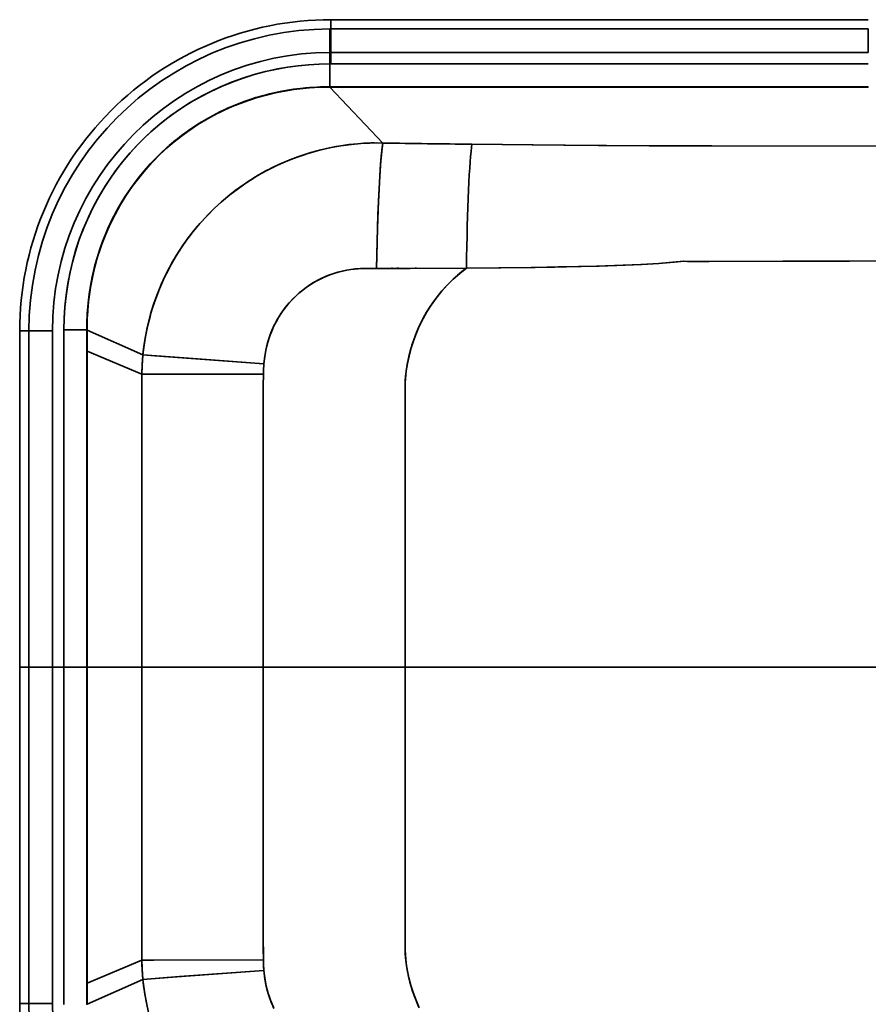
# Model space of a CAD drawing. Extents: x 242 to 1927, y 99 to 1406.
# Tile 2 of 11: x 242 to 495, y 320 to 613. Entities that reach past the tile are written whole.
import ezdxf

# ---------------------------------------------------------------- set-up
doc = ezdxf.new("R2010")
doc.units = 0

msp = doc.modelspace()

# ---------------------------------------------------------------- linework, layer by layer
at = {"color": 7, "lineweight": 35, "ltscale": 0.069099}
for p, q in [((334.35, 613.35), (334.35, 610.59)), ((334.35, 613.35), (334.35, 610.59)), ((241.65, 520.65), (244.42, 520.65)), ((241.65, 520.65), (244.42, 520.65)), ((241.65, 420.5), (244.42, 420.5)), ((244.42, 420.5), (241.65, 420.5)), ((241.65, 420.5), (244.42, 420.5)), ((241.65, 420.5), (244.42, 420.5)), ((241.65, 420.5), (244.42, 420.5)), ((241.65, 420.5), (244.42, 420.5)), ((241.65, 320.35), (244.42, 320.35)), ((241.65, 320.35), (244.42, 320.35))]:
    msp.add_line(p, q, dxfattribs=at)
at = {"color": 7, "lineweight": 35}
for p, q in [((334.35, 613.35), (494.5, 613.35)), ((494.5, 613.35), (334.35, 613.35)), ((334.35, 610.59), (494.5, 610.59)), ((334.35, 610.59), (494.5, 610.59)), ((494.5, 603.59), (334.35, 603.6)), ((334.35, 603.6), (494.5, 603.6)), ((334.35, 600.17), (494.5, 600.17)), ((334.35, 600.17), (494.5, 600.17)), ((334.1, 593.35), (494.5, 593.35)), ((334.1, 593.35), (494.5, 593.35)), ((349.87, 576.6), (334.1, 593.29)), ((494.5, 593.29), (334.1, 593.29)), ((334.1, 593.29), (349.87, 576.6)), ((334.1, 593.29), (494.5, 593.29)), ((241.65, 520.65), (241.65, 420.5)), ((241.65, 420.5), (241.65, 520.65)), ((244.42, 420.5), (244.42, 520.65)), ((244.42, 520.65), (244.42, 420.5)), ((251.41, 420.5), (251.41, 520.65)), ((251.41, 520.65), (251.41, 420.5)), ((254.83, 420.5), (254.83, 520.94)), ((254.83, 420.5), (254.83, 520.94)), ((261.66, 420.5), (261.66, 514.65)), ((261.66, 420.5), (261.66, 514.65)), ((261.72, 420.5), (261.72, 514.65)), ((261.72, 420.5), (261.72, 514.65)), ((241.65, 320.35), (241.65, 420.5)), ((241.65, 320.35), (241.65, 420.5)), ((244.42, 420.5), (244.42, 320.35)), ((244.42, 420.5), (244.42, 320.35)), ((251.41, 420.5), (251.41, 320.35)), ((251.41, 320.35), (251.41, 420.5)), ((254.83, 420.5), (254.83, 320.06)), ((254.83, 320.06), (254.83, 420.5)), ((261.66, 420.5), (261.66, 326.35)), ((261.66, 420.5), (261.66, 326.35)), ((261.72, 420.5), (261.72, 326.35)), ((261.72, 420.5), (261.72, 326.35)), ((314.2, 420.52), (356.51, 420.52)), ((314.2, 420.48), (356.51, 420.48)), ((555.05, 420.5), (356.51, 420.51)), ((555.05, 420.5), (356.51, 420.5)), ((356.51, 420.5), (555.05, 420.5)), ((555.05, 420.5), (356.51, 420.48))]:
    msp.add_line(p, q, dxfattribs=at)
at = {"color": 7, "lineweight": 35, "ltscale": 0.007796}
msp.add_line((334.04, 610.59), (334.35, 610.59), dxfattribs=at)
msp.add_line((334.04, 610.59), (334.35, 610.59), dxfattribs=at)
at = {"color": 7, "lineweight": 35, "ltscale": 0.174833}
msp.add_line((334.04, 610.59), (334.06, 603.59), dxfattribs=at)
msp.add_line((334.04, 610.59), (334.06, 603.59), dxfattribs=at)
at = {"color": 7, "lineweight": 35, "ltscale": 0.174834}
for p, q in [((334.35, 610.59), (334.35, 603.6)), ((334.35, 610.59), (334.35, 603.6)), ((494.5, 610.59), (494.5, 603.6)), ((244.42, 520.65), (251.41, 520.65)), ((244.42, 420.5), (251.41, 420.5)), ((251.41, 420.5), (244.42, 420.5)), ((244.42, 420.5), (251.41, 420.5)), ((244.42, 420.5), (251.41, 420.5)), ((251.41, 420.5), (244.42, 420.5)), ((244.42, 420.5), (251.41, 420.5)), ((244.42, 320.35), (251.41, 320.35))]:
    msp.add_line(p, q, dxfattribs=at)
at = {"color": 7, "lineweight": 35, "ltscale": 0.17484}
msp.add_line((494.5, 610.59), (494.5, 603.59), dxfattribs=at)
at = {"color": 7, "lineweight": 35, "ltscale": 0.007191}
for p, q in [((334.35, 603.6), (334.06, 603.6)), ((334.06, 600.17), (334.35, 600.17)), ((334.06, 600.17), (334.35, 600.17))]:
    msp.add_line(p, q, dxfattribs=at)
at = {"color": 7, "lineweight": 35, "ltscale": 0.00719}
msp.add_line((334.06, 603.59), (334.35, 603.6), dxfattribs=at)
at = {"color": 7, "lineweight": 35, "ltscale": 0.085596}
for p, q in [((334.06, 600.17), (334.06, 603.59)), ((334.06, 603.59), (334.06, 600.17))]:
    msp.add_line(p, q, dxfattribs=at)
at = {"color": 7, "lineweight": 35, "ltscale": 0.085612}
for p, q in [((334.35, 600.17), (334.35, 603.6)), ((334.35, 603.6), (334.35, 600.17)), ((251.41, 420.5), (254.83, 420.5)), ((254.83, 420.5), (251.41, 420.5)), ((251.41, 420.5), (254.83, 420.5)), ((251.41, 420.5), (254.83, 420.5)), ((251.41, 420.5), (254.83, 420.5)), ((254.83, 420.5), (251.41, 420.5))]:
    msp.add_line(p, q, dxfattribs=at)
at = {"color": 7, "lineweight": 35, "ltscale": 0.170599}
msp.add_line((334.06, 600.17), (334.06, 593.35), dxfattribs=at)
at = {"color": 7, "lineweight": 35, "ltscale": 0.170602}
msp.add_line((334.06, 593.35), (334.06, 600.17), dxfattribs=at)
at = {"color": 7, "lineweight": 35, "ltscale": 0.001505}
msp.add_line((334.05, 593.29), (334.06, 593.35), dxfattribs=at)
at = {"color": 7, "lineweight": 35, "ltscale": 0.001497}
msp.add_line((334.06, 593.35), (334.05, 593.29), dxfattribs=at)
at = {"color": 7, "lineweight": 35, "ltscale": 0.001128}
for p, q in [((334.1, 593.29), (334.05, 593.29)), ((334.05, 593.29), (334.1, 593.29))]:
    msp.add_line(p, q, dxfattribs=at)
at = {"color": 7, "lineweight": 35, "ltscale": 0.000972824}
for p, q in [((334.06, 593.35), (334.1, 593.35)), ((334.1, 593.35), (334.06, 593.35))]:
    msp.add_line(p, q, dxfattribs=at)
at = {"color": 7, "lineweight": 35, "ltscale": 0.001473}
for p, q in [((334.1, 593.29), (334.1, 593.35)), ((334.1, 593.35), (334.1, 593.29))]:
    msp.add_line(p, q, dxfattribs=at)
at = {"color": 7, "lineweight": 35, "ltscale": 0.001483}
msp.add_line((494.5, 593.29), (494.5, 593.35), dxfattribs=at)
at = {"color": 7, "lineweight": 35, "ltscale": 0.006037}
msp.add_line((352.48, 539.32), (352.72, 539.37), dxfattribs=at)
at = {"color": 7, "lineweight": 35, "ltscale": 0.005872}
msp.add_line((352.72, 539.37), (352.49, 539.32), dxfattribs=at)
at = {"color": 7, "lineweight": 35, "ltscale": 0.013569}
msp.add_line((353.99, 539.33), (354.53, 539.41), dxfattribs=at)
at = {"color": 7, "lineweight": 35, "ltscale": 0.013509}
msp.add_line((354.53, 539.41), (354, 539.33), dxfattribs=at)
at = {"color": 7, "lineweight": 35, "ltscale": 0.008281}
msp.add_line((359.83, 539.39), (359.5, 539.38), dxfattribs=at)
at = {"color": 7, "lineweight": 35, "ltscale": 0.007964}
msp.add_line((359.52, 539.38), (359.84, 539.39), dxfattribs=at)
at = {"color": 7, "lineweight": 35, "ltscale": 0.174829}
for p, q in [((244.42, 520.65), (251.41, 520.65)), ((251.41, 320.35), (244.42, 320.35))]:
    msp.add_line(p, q, dxfattribs=at)
at = {"color": 7, "lineweight": 35, "ltscale": 0.17058}
msp.add_line((254.83, 520.94), (261.66, 520.94), dxfattribs=at)
at = {"color": 7, "lineweight": 35, "ltscale": 0.17057}
msp.add_line((261.66, 520.94), (254.83, 520.94), dxfattribs=at)
at = {"color": 7, "lineweight": 35, "ltscale": 0.001772}
for p, q in [((261.66, 520.94), (261.72, 520.97)), ((261.72, 520.97), (261.66, 520.94))]:
    msp.add_line(p, q, dxfattribs=at)
at = {"color": 7, "lineweight": 35, "ltscale": 0.00085768}
for p, q in [((261.66, 520.91), (261.66, 520.94)), ((261.66, 520.91), (261.66, 520.94)), ((261.66, 320.06), (261.66, 320.09)), ((261.66, 320.09), (261.66, 320.06))]:
    msp.add_line(p, q, dxfattribs=at)
at = {"color": 7, "lineweight": 35, "ltscale": 0.001617}
for p, q in [((261.72, 520.92), (261.66, 520.91)), ((261.66, 520.91), (261.72, 520.92)), ((261.66, 320.09), (261.72, 320.08)), ((261.72, 320.08), (261.66, 320.09))]:
    msp.add_line(p, q, dxfattribs=at)
at = {"color": 7, "lineweight": 35, "ltscale": 0.156461}
for p, q in [((261.66, 514.65), (261.66, 520.91)), ((261.66, 514.65), (261.66, 520.91)), ((261.66, 320.09), (261.66, 326.35)), ((261.66, 326.35), (261.66, 320.09))]:
    msp.add_line(p, q, dxfattribs=at)
at = {"color": 7, "lineweight": 35, "ltscale": 0.001255}
for p, q in [((261.72, 520.97), (261.72, 520.92)), ((261.72, 520.92), (261.72, 520.97))]:
    msp.add_line(p, q, dxfattribs=at)
at = {"color": 7, "lineweight": 35, "ltscale": 0.455312}
for p, q in [((278.35, 513.5), (261.72, 520.92)), ((278.35, 327.5), (261.72, 320.08))]:
    msp.add_line(p, q, dxfattribs=at)
at = {"color": 7, "lineweight": 35, "ltscale": 0.156888}
for p, q in [((261.72, 520.92), (261.72, 514.65)), ((261.72, 514.65), (261.72, 520.92)), ((261.72, 326.35), (261.72, 320.08)), ((261.72, 326.35), (261.72, 320.08))]:
    msp.add_line(p, q, dxfattribs=at)
at = {"color": 7, "lineweight": 35, "ltscale": 0.455301}
for p, q in [((261.72, 520.92), (278.35, 513.5)), ((261.72, 320.08), (278.35, 327.5))]:
    msp.add_line(p, q, dxfattribs=at)
at = {"color": 7, "lineweight": 35, "ltscale": 0.001468}
for p, q in [((261.72, 514.65), (261.66, 514.65)), ((261.72, 326.35), (261.66, 326.35))]:
    msp.add_line(p, q, dxfattribs=at)
at = {"color": 7, "lineweight": 35, "ltscale": 0.001466}
for p, q in [((261.72, 514.65), (261.66, 514.65)), ((261.72, 326.35), (261.66, 326.35))]:
    msp.add_line(p, q, dxfattribs=at)
at = {"color": 7, "lineweight": 35, "ltscale": 0.443412}
for p, q in [((278.05, 507.74), (261.72, 514.65)), ((278.05, 333.26), (261.72, 326.35))]:
    msp.add_line(p, q, dxfattribs=at)
at = {"color": 7, "lineweight": 35, "ltscale": 0.443413}
for p, q in [((261.72, 514.65), (278.05, 507.74)), ((261.72, 326.35), (278.05, 333.26))]:
    msp.add_line(p, q, dxfattribs=at)
at = {"color": 7, "lineweight": 35, "ltscale": 5.34058e-05}
for p, q in [((241.65, 420.5), (241.65, 420.5)), ((241.65, 420.5), (241.65, 420.5)), ((241.65, 420.5), (241.65, 420.5)), ((241.65, 420.5), (241.65, 420.5)), ((244.42, 420.5), (244.42, 420.5)), ((244.42, 420.5), (244.42, 420.5)), ((244.42, 420.5), (244.42, 420.5)), ((244.42, 420.5), (244.42, 420.5)), ((251.41, 420.5), (251.41, 420.5)), ((251.41, 420.5), (251.41, 420.5)), ((251.41, 420.5), (251.41, 420.5)), ((251.41, 420.5), (251.41, 420.5)), ((254.83, 420.5), (254.83, 420.5)), ((254.83, 420.5), (254.83, 420.5)), ((254.83, 420.5), (254.83, 420.5)), ((254.83, 420.5), (254.83, 420.5)), ((278.51, 420.5), (278.51, 420.5)), ((281.44, 420.5), (281.44, 420.5)), ((281.44, 420.5), (281.44, 420.5)), ((281.45, 420.5), (281.45, 420.5)), ((281.45, 420.5), (281.45, 420.5)), ((285.31, 420.5), (285.31, 420.5)), ((285.31, 420.5), (285.31, 420.5)), ((285.31, 420.5), (285.31, 420.5)), ((285.31, 420.5), (285.31, 420.5)), ((288.75, 420.5), (288.75, 420.5)), ((288.75, 420.5), (288.75, 420.5)), ((288.75, 420.5), (288.75, 420.5)), ((288.75, 420.5), (288.75, 420.5)), ((288.79, 420.5), (288.79, 420.5)), ((288.79, 420.5), (288.79, 420.5)), ((288.79, 420.5), (288.79, 420.5)), ((288.79, 420.5), (288.79, 420.5)), ((292.24, 420.5), (292.24, 420.5)), ((292.24, 420.5), (292.24, 420.5)), ((292.24, 420.5), (292.24, 420.5)), ((292.24, 420.5), (292.24, 420.5)), ((304.53, 420.5), (304.53, 420.5)), ((304.53, 420.5), (304.53, 420.5)), ((304.53, 420.5), (304.53, 420.5)), ((304.53, 420.5), (304.53, 420.5)), ((307.9, 420.5), (307.9, 420.5)), ((307.9, 420.5), (307.9, 420.5)), ((307.9, 420.5), (307.9, 420.5)), ((307.9, 420.5), (307.9, 420.5)), ((308.15, 420.5), (308.15, 420.5)), ((308.15, 420.5), (308.15, 420.5)), ((308.15, 420.5), (308.15, 420.5)), ((308.15, 420.5), (308.15, 420.5)), ((311.52, 420.5), (311.52, 420.5)), ((311.52, 420.5), (311.52, 420.5)), ((311.52, 420.5), (311.52, 420.5)), ((311.52, 420.5), (311.52, 420.5)), ((314.83, 420.5), (314.83, 420.5)), ((314.83, 420.5), (314.83, 420.5)), ((314.83, 420.5), (314.83, 420.5)), ((314.83, 420.5), (314.83, 420.5)), ((315.08, 420.5), (315.08, 420.5)), ((315.08, 420.5), (315.08, 420.5)), ((315.08, 420.5), (315.08, 420.5)), ((315.08, 420.5), (315.08, 420.5)), ((315.58, 420.5), (315.58, 420.5)), ((315.58, 420.5), (315.58, 420.5)), ((315.58, 420.5), (315.58, 420.5)), ((315.58, 420.5), (315.58, 420.5)), ((316.05, 420.5), (316.05, 420.5)), ((316.05, 420.5), (316.05, 420.5)), ((316.05, 420.5), (316.05, 420.5)), ((316.05, 420.5), (316.05, 420.5)), ((316.84, 420.5), (316.84, 420.5)), ((316.84, 420.5), (316.84, 420.5)), ((316.84, 420.5), (316.84, 420.5)), ((316.84, 420.5), (316.84, 420.5)), ((317.24, 420.5), (317.24, 420.5)), ((317.24, 420.5), (317.24, 420.5)), ((317.24, 420.5), (317.24, 420.5)), ((317.24, 420.5), (317.24, 420.5)), ((317.32, 420.5), (317.32, 420.5)), ((317.32, 420.5), (317.32, 420.5)), ((317.32, 420.5), (317.32, 420.5)), ((317.32, 420.5), (317.32, 420.5))]:
    msp.add_line(p, q, dxfattribs=at)
at = {"color": 7, "lineweight": 35, "ltscale": 0.00066452}
msp.add_line((251.44, 420.5), (251.41, 420.5), dxfattribs=at)
at = {"color": 7, "lineweight": 35, "ltscale": 0.00046463}
msp.add_line((254.82, 420.5), (254.83, 420.5), dxfattribs=at)
at = {"color": 7, "lineweight": 35, "ltscale": 0.170626}
for p, q in [((261.66, 420.5), (254.83, 420.5)), ((261.66, 420.5), (254.83, 420.5)), ((261.66, 420.5), (254.83, 420.5)), ((254.83, 420.5), (261.66, 420.5))]:
    msp.add_line(p, q, dxfattribs=at)
at = {"color": 7, "lineweight": 35, "ltscale": 0.000427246}
msp.add_line((254.85, 420.5), (254.83, 420.5), dxfattribs=at)
at = {"color": 7, "lineweight": 35, "ltscale": 0.170625}
msp.add_line((261.66, 420.5), (254.83, 420.5), dxfattribs=at)
msp.add_line((261.66, 420.5), (254.83, 420.5), dxfattribs=at)
at = {"color": 7, "lineweight": 35, "ltscale": 0.007352}
msp.add_line((261.37, 420.5), (261.66, 420.5), dxfattribs=at)
at = {"color": 7, "lineweight": 35, "ltscale": 0.005286}
msp.add_line((261.45, 420.5), (261.66, 420.5), dxfattribs=at)
at = {"color": 7, "lineweight": 35, "ltscale": 7.01904e-05}
msp.add_line((261.66, 420.5), (261.66, 420.5), dxfattribs=at)
msp.add_line((261.66, 420.5), (261.66, 420.5), dxfattribs=at)
msp.add_line((261.66, 420.5), (261.66, 420.5), dxfattribs=at)
msp.add_line((261.66, 420.5), (261.66, 420.5), dxfattribs=at)
at = {"color": 7, "lineweight": 35, "ltscale": 0.001469}
for p, q in [((261.72, 420.5), (261.66, 420.5)), ((261.72, 420.5), (261.66, 420.5)), ((261.72, 420.5), (261.66, 420.5)), ((261.66, 420.5), (261.72, 420.5))]:
    msp.add_line(p, q, dxfattribs=at)
at = {"color": 7, "lineweight": 35, "ltscale": 0.00147}
msp.add_line((261.72, 420.5), (261.66, 420.5), dxfattribs=at)
msp.add_line((261.72, 420.5), (261.66, 420.5), dxfattribs=at)
at = {"color": 7, "lineweight": 35, "ltscale": 6.94275e-05}
msp.add_line((261.72, 420.5), (261.72, 420.5), dxfattribs=at)
msp.add_line((261.72, 420.5), (261.72, 420.5), dxfattribs=at)
msp.add_line((261.72, 420.5), (261.72, 420.5), dxfattribs=at)
msp.add_line((261.72, 420.5), (261.72, 420.5), dxfattribs=at)
at = {"color": 7, "lineweight": 35, "ltscale": 0.407935}
for p, q in [((261.72, 420.5), (278.04, 420.5)), ((278.04, 420.5), (261.72, 420.5)), ((261.72, 420.5), (278.04, 420.5)), ((261.72, 420.5), (278.04, 420.5))]:
    msp.add_line(p, q, dxfattribs=at)
at = {"color": 7, "lineweight": 35, "ltscale": 0.407934}
for p, q in [((261.72, 420.5), (278.04, 420.5)), ((278.04, 420.5), (261.72, 420.5))]:
    msp.add_line(p, q, dxfattribs=at)
at = {"color": 7, "lineweight": 35, "ltscale": 0.011859}
for p, q in [((278.04, 420.5), (278.51, 420.5)), ((278.51, 420.5), (278.04, 420.5))]:
    msp.add_line(p, q, dxfattribs=at)
at = {"color": 7, "lineweight": 35, "ltscale": 5.49316e-05}
msp.add_line((278.04, 420.5), (278.04, 420.5), dxfattribs=at)
msp.add_line((278.04, 420.5), (278.04, 420.5), dxfattribs=at)
msp.add_line((278.04, 420.5), (278.04, 420.5), dxfattribs=at)
msp.add_line((278.04, 420.5), (278.04, 420.5), dxfattribs=at)
at = {"color": 7, "lineweight": 35, "ltscale": 0.079805}
for p, q in [((278.04, 420.5), (281.23, 420.5)), ((281.23, 420.5), (278.04, 420.5)), ((281.23, 420.5), (278.04, 420.5)), ((278.04, 420.5), (281.23, 420.5))]:
    msp.add_line(p, q, dxfattribs=at)
at = {"color": 7, "lineweight": 35, "ltscale": 0.079806}
for p, q in [((278.04, 420.5), (281.23, 420.5)), ((281.23, 420.5), (278.04, 420.5))]:
    msp.add_line(p, q, dxfattribs=at)
at = {"color": 7, "lineweight": 35, "ltscale": 0.010439}
msp.add_line((278.09, 420.5), (278.51, 420.5), dxfattribs=at)
at = {"color": 7, "lineweight": 35, "ltscale": 0.009832}
msp.add_line((278.12, 420.5), (278.51, 420.5), dxfattribs=at)
at = {"color": 7, "lineweight": 35, "ltscale": 0.000333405}
msp.add_line((278.51, 420.5), (278.52, 420.5), dxfattribs=at)
at = {"color": 7, "lineweight": 35, "ltscale": 0.073359}
for p, q in [((278.51, 420.5), (281.44, 420.5)), ((281.44, 420.5), (278.51, 420.5))]:
    msp.add_line(p, q, dxfattribs=at)
at = {"color": 7, "lineweight": 35, "ltscale": 0.001337}
msp.add_line((278.51, 420.5), (278.56, 420.5), dxfattribs=at)
at = {"color": 7, "lineweight": 35, "ltscale": 0.027205}
msp.add_line((280.36, 420.5), (281.44, 420.5), dxfattribs=at)
at = {"color": 7, "lineweight": 35, "ltscale": 0.027206}
msp.add_line((280.36, 420.5), (281.44, 420.5), dxfattribs=at)
at = {"color": 7, "lineweight": 35, "ltscale": 0.023972}
msp.add_line((280.49, 420.5), (281.44, 420.5), dxfattribs=at)
at = {"color": 7, "lineweight": 35, "ltscale": 0.023942}
msp.add_line((280.49, 420.5), (281.44, 420.5), dxfattribs=at)
at = {"color": 7, "lineweight": 35, "ltscale": 0.09652}
for p, q in [((285.31, 420.5), (281.45, 420.5)), ((281.45, 420.5), (285.31, 420.5)), ((285.31, 420.5), (281.45, 420.5)), ((285.31, 420.5), (281.45, 420.5)), ((285.31, 420.5), (281.45, 420.5)), ((285.31, 420.5), (281.45, 420.5))]:
    msp.add_line(p, q, dxfattribs=at)
at = {"color": 7, "lineweight": 35, "ltscale": 0.086132}
for p, q in [((288.75, 420.5), (285.31, 420.5)), ((288.75, 420.5), (285.31, 420.5)), ((285.31, 420.5), (288.75, 420.5)), ((285.31, 420.5), (288.75, 420.5)), ((288.75, 420.5), (285.31, 420.5)), ((288.75, 420.5), (285.31, 420.5))]:
    msp.add_line(p, q, dxfattribs=at)
at = {"color": 7, "lineweight": 35, "ltscale": 0.001037}
for p, q in [((288.79, 420.5), (288.75, 420.5)), ((288.79, 420.5), (288.75, 420.5)), ((288.75, 420.5), (288.79, 420.5)), ((288.79, 420.5), (288.75, 420.5)), ((288.79, 420.5), (288.75, 420.5)), ((288.79, 420.5), (288.75, 420.5))]:
    msp.add_line(p, q, dxfattribs=at)
at = {"color": 7, "lineweight": 35, "ltscale": 0.086133}
for p, q in [((292.24, 420.5), (288.79, 420.5)), ((292.24, 420.5), (288.79, 420.5)), ((288.79, 420.5), (292.24, 420.5)), ((288.79, 420.5), (292.24, 420.5)), ((292.24, 420.5), (288.79, 420.5)), ((292.24, 420.5), (288.79, 420.5))]:
    msp.add_line(p, q, dxfattribs=at)
at = {"color": 7, "lineweight": 35, "ltscale": 0.307311}
msp.add_line((304.53, 420.5), (292.24, 420.5), dxfattribs=at)
msp.add_line((304.53, 420.5), (292.24, 420.5), dxfattribs=at)
msp.add_line((304.53, 420.5), (292.24, 420.5), dxfattribs=at)
msp.add_line((304.53, 420.5), (292.24, 420.5), dxfattribs=at)
msp.add_line((304.53, 420.5), (292.24, 420.5), dxfattribs=at)
msp.add_line((304.53, 420.5), (292.24, 420.5), dxfattribs=at)
at = {"color": 7, "lineweight": 35, "ltscale": 0.000343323}
msp.add_line((304.53, 420.5), (304.53, 420.52), dxfattribs=at)
at = {"color": 7, "lineweight": 35, "ltscale": 0.000289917}
msp.add_line((304.53, 420.51), (304.53, 420.5), dxfattribs=at)
at = {"color": 7, "lineweight": 35, "ltscale": 0.0843}
for p, q in [((307.9, 420.5), (304.53, 420.5)), ((307.9, 420.5), (304.53, 420.5)), ((304.53, 420.5), (307.9, 420.5)), ((304.53, 420.5), (307.9, 420.5)), ((307.9, 420.5), (304.53, 420.5)), ((307.9, 420.5), (304.53, 420.5))]:
    msp.add_line(p, q, dxfattribs=at)
at = {"color": 7, "lineweight": 35, "ltscale": 0.000288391}
for p, q in [((304.53, 420.49), (304.53, 420.5)), ((304.53, 420.5), (304.53, 420.49))]:
    msp.add_line(p, q, dxfattribs=at)
at = {"color": 7, "lineweight": 35, "ltscale": 0.000318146}
for p, q in [((307.9, 420.5), (307.9, 420.51)), ((307.9, 420.51), (307.9, 420.5))]:
    msp.add_line(p, q, dxfattribs=at)
at = {"color": 7, "lineweight": 35, "ltscale": 0.006083}
for p, q in [((308.15, 420.5), (307.9, 420.5)), ((308.15, 420.5), (307.9, 420.5)), ((307.9, 420.5), (308.15, 420.5)), ((308.15, 420.5), (307.9, 420.5)), ((308.15, 420.5), (307.9, 420.5)), ((308.15, 420.5), (307.9, 420.5))]:
    msp.add_line(p, q, dxfattribs=at)
at = {"color": 7, "lineweight": 35, "ltscale": 0.00031662}
for p, q in [((307.9, 420.49), (307.9, 420.5)), ((307.9, 420.5), (307.9, 420.49))]:
    msp.add_line(p, q, dxfattribs=at)
at = {"color": 7, "lineweight": 35, "ltscale": 0.000320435}
for p, q in [((308.15, 420.5), (308.15, 420.51)), ((308.15, 420.51), (308.15, 420.5))]:
    msp.add_line(p, q, dxfattribs=at)
at = {"color": 7, "lineweight": 35, "ltscale": 0.084301}
for p, q in [((311.52, 420.5), (308.15, 420.5)), ((311.52, 420.5), (308.15, 420.5)), ((308.15, 420.5), (311.52, 420.5)), ((308.15, 420.5), (311.52, 420.5)), ((311.52, 420.5), (308.15, 420.5)), ((311.52, 420.5), (308.15, 420.5))]:
    msp.add_line(p, q, dxfattribs=at)
at = {"color": 7, "lineweight": 35, "ltscale": 0.000318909}
for p, q in [((308.15, 420.49), (308.15, 420.5)), ((308.15, 420.5), (308.15, 420.49))]:
    msp.add_line(p, q, dxfattribs=at)
at = {"color": 7, "lineweight": 35, "ltscale": 0.000347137}
for p, q in [((311.52, 420.5), (311.52, 420.52)), ((311.52, 420.52), (311.52, 420.5))]:
    msp.add_line(p, q, dxfattribs=at)
at = {"color": 7, "lineweight": 35, "ltscale": 0.082795}
msp.add_line((314.83, 420.5), (311.52, 420.5), dxfattribs=at)
msp.add_line((314.83, 420.5), (311.52, 420.5), dxfattribs=at)
msp.add_line((314.83, 420.5), (311.52, 420.5), dxfattribs=at)
msp.add_line((314.83, 420.5), (311.52, 420.5), dxfattribs=at)
msp.add_line((314.83, 420.5), (311.52, 420.5), dxfattribs=at)
msp.add_line((314.83, 420.5), (311.52, 420.5), dxfattribs=at)
at = {"color": 7, "lineweight": 35, "ltscale": 0.000345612}
for p, q in [((311.52, 420.48), (311.52, 420.5)), ((311.52, 420.5), (311.52, 420.48))]:
    msp.add_line(p, q, dxfattribs=at)
at = {"color": 7, "lineweight": 35, "ltscale": 0.000366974}
for p, q in [((314.83, 420.5), (314.83, 420.52)), ((314.83, 420.52), (314.83, 420.5)), ((315.08, 420.5), (315.08, 420.52)), ((315.08, 420.52), (315.08, 420.5)), ((315.58, 420.5), (315.58, 420.52)), ((315.58, 420.52), (315.58, 420.5)), ((316.05, 420.5), (316.05, 420.52)), ((316.05, 420.52), (316.05, 420.5)), ((316.84, 420.5), (316.84, 420.52)), ((316.84, 420.52), (316.84, 420.5))]:
    msp.add_line(p, q, dxfattribs=at)
at = {"color": 7, "lineweight": 35, "ltscale": 0.006358}
for p, q in [((315.08, 420.5), (314.83, 420.5)), ((315.08, 420.5), (314.83, 420.5)), ((314.83, 420.5), (315.08, 420.5)), ((315.08, 420.5), (314.83, 420.5)), ((315.08, 420.5), (314.83, 420.5)), ((315.08, 420.5), (314.83, 420.5))]:
    msp.add_line(p, q, dxfattribs=at)
at = {"color": 7, "lineweight": 35, "ltscale": 0.000365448}
for p, q in [((314.83, 420.48), (314.83, 420.5)), ((314.83, 420.5), (314.83, 420.48)), ((315.08, 420.48), (315.08, 420.5)), ((315.08, 420.5), (315.08, 420.48)), ((315.58, 420.48), (315.58, 420.5)), ((315.58, 420.5), (315.58, 420.48)), ((316.05, 420.48), (316.05, 420.5)), ((316.05, 420.5), (316.05, 420.48))]:
    msp.add_line(p, q, dxfattribs=at)
at = {"color": 7, "lineweight": 35, "ltscale": 0.012396}
for p, q in [((315.58, 420.5), (315.08, 420.5)), ((315.58, 420.5), (315.08, 420.5)), ((315.08, 420.5), (315.58, 420.5)), ((315.58, 420.5), (315.08, 420.5)), ((315.58, 420.5), (315.08, 420.5)), ((315.58, 420.5), (315.08, 420.5))]:
    msp.add_line(p, q, dxfattribs=at)
at = {"color": 7, "lineweight": 35, "ltscale": 0.011785}
for p, q in [((316.05, 420.5), (315.58, 420.5)), ((316.05, 420.5), (315.58, 420.5)), ((315.58, 420.5), (316.05, 420.5)), ((316.05, 420.5), (315.58, 420.5)), ((316.05, 420.5), (315.58, 420.5)), ((316.05, 420.5), (315.58, 420.5))]:
    msp.add_line(p, q, dxfattribs=at)
at = {"color": 7, "lineweight": 35, "ltscale": 0.019768}
for p, q in [((316.84, 420.5), (316.05, 420.5)), ((316.84, 420.5), (316.05, 420.5)), ((316.05, 420.5), (316.84, 420.5)), ((316.05, 420.5), (316.84, 420.5)), ((316.84, 420.5), (316.05, 420.5)), ((316.84, 420.5), (316.05, 420.5))]:
    msp.add_line(p, q, dxfattribs=at)
at = {"color": 7, "lineweight": 35, "ltscale": 0.009863}
for p, q in [((317.24, 420.5), (316.84, 420.5)), ((317.24, 420.5), (316.84, 420.5)), ((316.84, 420.5), (317.24, 420.5)), ((316.84, 420.5), (317.24, 420.5)), ((317.24, 420.5), (316.84, 420.5)), ((317.24, 420.5), (316.84, 420.5))]:
    msp.add_line(p, q, dxfattribs=at)
at = {"color": 7, "lineweight": 35, "ltscale": 0.000364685}
for p, q in [((316.84, 420.48), (316.84, 420.5)), ((316.84, 420.5), (316.84, 420.48)), ((317.24, 420.48), (317.24, 420.5)), ((317.24, 420.5), (317.24, 420.48)), ((317.32, 420.5), (317.32, 420.48)), ((317.32, 420.48), (317.32, 420.5))]:
    msp.add_line(p, q, dxfattribs=at)
at = {"color": 7, "lineweight": 35, "ltscale": 0.000366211}
for p, q in [((317.24, 420.5), (317.24, 420.52)), ((317.24, 420.52), (317.24, 420.5)), ((317.32, 420.5), (317.32, 420.52)), ((317.32, 420.52), (317.32, 420.5))]:
    msp.add_line(p, q, dxfattribs=at)
at = {"color": 7, "lineweight": 35, "ltscale": 0.002119}
for p, q in [((317.32, 420.5), (317.24, 420.5)), ((317.32, 420.5), (317.24, 420.5)), ((317.24, 420.5), (317.32, 420.5)), ((317.32, 420.5), (317.24, 420.5)), ((317.32, 420.5), (317.24, 420.5)), ((317.32, 420.5), (317.24, 420.5))]:
    msp.add_line(p, q, dxfattribs=at)
at = {"color": 7, "lineweight": 35, "ltscale": 0.199713}
for p, q in [((325.31, 420.5), (317.32, 420.5)), ((317.32, 420.5), (325.31, 420.5)), ((317.32, 420.5), (325.31, 420.5)), ((317.32, 420.5), (325.31, 420.5)), ((317.32, 420.5), (325.31, 420.5)), ((317.32, 420.5), (325.31, 420.5))]:
    msp.add_line(p, q, dxfattribs=at)
at = {"color": 7, "lineweight": 35, "ltscale": 0.000369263}
msp.add_line((325.31, 420.52), (325.31, 420.5), dxfattribs=at)
at = {"color": 7, "lineweight": 35, "ltscale": 0.000370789}
msp.add_line((325.31, 420.52), (325.31, 420.5), dxfattribs=at)
at = {"color": 7, "lineweight": 35, "ltscale": 0.019778}
for p, q in [((326.1, 420.5), (325.31, 420.5)), ((326.1, 420.5), (325.31, 420.5)), ((326.1, 420.5), (325.31, 420.5)), ((326.1, 420.5), (325.31, 420.5)), ((325.31, 420.5), (326.1, 420.5)), ((326.1, 420.5), (325.31, 420.5))]:
    msp.add_line(p, q, dxfattribs=at)
at = {"color": 7, "lineweight": 35, "ltscale": 5.87463e-05}
msp.add_line((325.31, 420.5), (325.31, 420.5), dxfattribs=at)
msp.add_line((325.31, 420.5), (325.31, 420.5), dxfattribs=at)
msp.add_line((325.31, 420.5), (325.31, 420.5), dxfattribs=at)
msp.add_line((325.31, 420.5), (325.31, 420.5), dxfattribs=at)
at = {"color": 7, "lineweight": 35, "ltscale": 0.000370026}
msp.add_line((325.31, 420.5), (325.31, 420.48), dxfattribs=at)
at = {"color": 7, "lineweight": 35, "ltscale": 0.0003685}
msp.add_line((325.31, 420.48), (325.31, 420.5), dxfattribs=at)
at = {"color": 7, "lineweight": 35, "ltscale": 0.073595}
msp.add_line((329.05, 420.52), (326.1, 420.5), dxfattribs=at)
at = {"color": 7, "lineweight": 35, "ltscale": 0.073496}
msp.add_line((326.1, 420.5), (329.04, 420.48), dxfattribs=at)
at = {"color": 7, "lineweight": 35}
for points in [[(254.83, 520.94), (254.9, 524.33), (255.11, 527.72), (255.46, 531.09), (255.95, 534.45), (256.58, 537.78), (257.35, 541.08), (258.26, 544.35), (259.31, 547.58), (260.49, 550.76), (261.81, 553.88), (263.27, 556.95), (264.82, 559.9), (266.5, 562.78), (268.31, 565.59), (270.23, 568.32), (272.27, 570.97), (274.42, 573.52), (276.67, 575.98), (279.03, 578.34), (281.49, 580.6), (284.05, 582.75), (286.69, 584.78), (289.54, 586.78), (292.48, 588.66), (295.49, 590.4), (298.58, 592), (301.74, 593.46), (304.96, 594.79), (308.23, 595.97), (311.56, 597.01), (314.92, 597.9), (318.32, 598.64), (321.44, 599.19), (324.58, 599.62), (327.73, 599.93), (330.9, 600.11), (334.06, 600.17)], [(254.83, 520.94), (254.91, 524.41), (255.13, 527.87), (255.49, 531.32), (256, 534.75), (256.66, 538.15), (257.47, 541.52), (258.42, 544.86), (259.51, 548.15), (260.75, 551.39), (262.13, 554.58), (263.65, 557.7), (265.33, 560.79), (267.15, 563.81), (269.1, 566.74), (271.18, 569.59), (272.27, 570.97), (273.39, 572.33), (274.54, 573.66), (275.72, 574.97), (276.94, 576.25), (278.18, 577.51), (279.44, 578.73), (280.74, 579.92), (282.06, 581.09), (283.41, 582.22), (285.8, 584.11), (288.26, 585.91), (290.79, 587.61), (293.39, 589.2), (296.05, 590.7), (298.76, 592.08), (301.52, 593.37), (303.15, 594.07), (304.8, 594.73), (308.15, 595.94), (311.54, 597), (314.97, 597.91), (318.44, 598.67), (321.54, 599.21), (324.66, 599.63), (327.78, 599.93), (330.92, 600.11), (334.06, 600.17)], [(334.06, 593.35), (330.57, 593.28), (328.02, 593.13), (326.79, 593.03), (324.73, 592.8), (322.67, 592.53), (319.76, 592.03), (316.95, 591.44), (313.94, 590.68), (311.51, 589.96), (308.8, 589.04), (306.9, 588.33), (304.19, 587.21), (301.52, 585.97), (299.15, 584.76), (297.69, 583.96), (295.06, 582.39), (292.65, 580.81), (290.2, 579.07), (289.08, 578.21), (287.61, 577.04), (286.19, 575.83), (284.15, 573.99), (282.41, 572.31), (280.57, 570.38), (278.8, 568.39), (276.73, 565.85), (275.25, 563.87), (273.84, 561.84), (272.65, 560), (271.48, 558.07), (270.26, 555.88), (269.13, 553.69), (267.92, 551.09), (266.83, 548.51), (266.34, 547.24), (265.64, 545.28), (264.8, 542.68), (264.09, 540.19), (263.46, 537.59), (262.86, 534.63), (262.38, 531.66), (262.02, 528.67), (261.79, 525.66), (261.66, 522.4), (261.66, 520.94)], [(261.66, 520.94), (261.67, 522.88), (261.79, 525.76), (261.94, 527.82), (262.15, 529.87), (262.42, 531.95), (262.75, 534.03), (263.28, 536.79), (263.74, 538.8), (264.25, 540.78), (264.82, 542.76), (265.45, 544.73), (266.14, 546.69), (266.88, 548.64), (267.96, 551.2), (269.1, 553.62), (270.32, 555.99), (271.63, 558.32), (273.03, 560.6), (274.74, 563.16), (276.38, 565.39), (277.79, 567.18), (279.26, 568.92), (280.78, 570.61), (282.2, 572.09), (283.66, 573.53), (285.67, 575.38), (287.54, 576.98), (289.88, 578.83), (291.81, 580.23), (292.95, 581.02), (294.66, 582.14), (297.3, 583.74), (298.18, 584.23), (300.42, 585.42), (302.69, 586.53), (303.61, 586.95), (306.09, 588.01), (308.53, 588.95), (310.29, 589.56), (312.06, 590.13), (314.05, 590.71), (316.05, 591.23), (318.07, 591.69), (320.11, 592.1), (323.23, 592.61), (326.36, 592.98), (328.96, 593.2), (331.28, 593.31), (333.6, 593.35), (334.06, 593.35)], [(334.05, 593.29), (333.53, 593.29), (332.52, 593.28), (329.49, 593.16), (327.75, 593.05), (326.02, 592.89), (323.71, 592.61), (321.41, 592.26), (319.13, 591.84), (316.06, 591.16), (313.03, 590.35), (310.04, 589.4), (307.09, 588.33), (304.51, 587.27), (301.99, 586.12), (299.51, 584.87), (297.1, 583.54), (294.75, 582.11), (292.45, 580.59), (290.22, 578.99), (287.71, 577.02), (285.3, 574.95), (282.97, 572.76), (281.06, 570.8), (279.22, 568.77), (277.47, 566.66), (275.8, 564.49), (274.21, 562.25), (272.71, 559.95), (271.29, 557.59), (269.97, 555.19), (268.75, 552.73), (267.61, 550.21), (266.57, 547.64), (265.63, 545.03), (264.78, 542.39), (264.04, 539.72), (263.4, 537.01), (262.86, 534.27), (262.42, 531.51), (262.09, 528.73), (261.87, 525.94), (261.77, 523.84), (261.71, 521.75), (261.72, 520.97)], [(261.72, 520.97), (261.72, 522), (261.79, 524.48), (261.82, 525.2), (262.04, 528.19), (262.38, 531.17), (262.84, 534.12), (263.41, 537.07), (264.18, 540.24), (265.08, 543.37), (266.13, 546.46), (267.3, 549.48), (268.61, 552.44), (270.06, 555.35), (271.61, 558.15), (273.3, 560.88), (275.1, 563.53), (277.01, 566.09), (279.04, 568.55), (281.18, 570.92), (283.43, 573.2), (285.78, 575.38), (288.22, 577.44), (290.38, 579.11), (292.6, 580.69), (294.88, 582.19), (297.64, 583.84), (300.46, 585.37), (303.36, 586.76), (305.47, 587.68), (307.61, 588.53), (309.78, 589.31), (312.42, 590.16), (315.1, 590.91), (317.8, 591.56), (320.52, 592.11), (323.3, 592.55), (326.09, 592.89), (328.89, 593.13), (331, 593.24), (333.92, 593.29), (334.05, 593.29)], [(349.87, 576.6), (347.4, 576.64), (346.23, 576.63), (343.34, 576.48), (340.48, 576.22), (337.37, 575.8), (335.88, 575.55), (333.08, 574.98), (330.31, 574.31), (327.2, 573.41), (324.55, 572.52), (321.44, 571.32), (318.91, 570.22), (316.85, 569.23), (314.84, 568.19), (311.93, 566.52), (309.48, 564.98), (306.8, 563.12), (304.23, 561.15), (301.83, 559.13), (299.72, 557.2), (297.48, 554.96), (295.36, 552.65), (293.35, 550.25), (291.76, 548.18), (290.6, 546.56), (288.92, 544.05), (287.31, 541.38), (286.3, 539.55), (284.92, 536.84), (283.85, 534.49), (283.48, 533.64), (282.53, 531.25), (281.56, 528.52), (280.86, 526.29), (280.49, 524.97), (279.74, 521.99), (279.12, 518.98), (278.66, 516.07), (278.37, 513.66), (278.35, 513.5)], [(278.35, 513.5), (278.53, 515.06), (279.02, 518.37), (279.66, 521.64), (280.15, 523.69), (280.67, 525.62), (281.24, 527.52), (282.19, 530.35), (283.28, 533.17), (284.5, 535.95), (285.38, 537.77), (286.77, 540.41), (288.27, 543), (289.88, 545.52), (291.6, 547.97), (293.27, 550.14), (294.56, 551.72), (295.89, 553.25), (297.75, 555.25), (299.68, 557.17), (301.68, 559.01), (303.76, 560.77), (305.9, 562.45), (308.12, 564.06), (310.41, 565.58), (312.74, 567.01), (315.13, 568.34), (317.57, 569.59), (320.06, 570.74), (322.6, 571.79), (325.48, 572.85), (328.42, 573.78), (331.4, 574.59), (334.43, 575.27), (336.76, 575.7), (339.71, 576.13), (342.44, 576.41), (344.21, 576.54), (345.99, 576.62), (347.86, 576.63), (349.87, 576.6)], [(348.01, 539.27), (348.17, 547.43), (348.41, 555.37), (348.73, 562.87), (348.94, 566.8), (349.19, 570.39), (349.43, 573.13), (349.68, 575.38), (349.87, 576.6)], [(349.87, 576.6), (349.63, 574.96), (349.4, 572.84), (349.16, 569.95), (348.94, 566.69), (348.74, 563.12), (348.56, 559.32), (348.27, 551.28), (348.07, 542.89), (348.01, 539.27)], [(594.5, 575.66), (517.94, 575.71), (443.16, 575.77), (416.47, 575.87), (403.76, 575.98), (376.41, 576.27)], [(376.41, 576.27), (394.36, 576.07), (414.12, 575.89), (429.21, 575.79), (447.92, 575.76), (517.92, 575.71), (594.5, 575.66)], [(594.5, 541.85), (573.05, 541.82), (535.76, 541.66), (469.06, 541.38), (443.16, 541.3), (442.03, 541.3), (440.67, 541.36), (439.38, 541.4), (438.62, 541.33), (436.7, 541.15), (432.05, 540.77), (426.76, 540.46), (418.91, 540.13), (413.51, 539.96), (408.11, 539.82), (401.09, 539.68), (394.07, 539.57), (384.41, 539.47), (374.77, 539.39)], [(594.5, 541.85), (574.97, 541.82), (549.43, 541.73), (488.9, 541.45), (447.07, 541.31), (443.34, 541.3), (441.61, 541.31), (440.64, 541.36), (439.54, 541.4), (438.44, 541.32), (437.3, 541.2), (432.09, 540.77), (427.05, 540.47), (419.61, 540.15), (414.28, 539.98), (408.95, 539.84), (402.11, 539.7), (395.28, 539.59), (385, 539.47), (374.77, 539.39)], [(348.01, 539.27), (344.96, 539.27), (343.18, 539.23), (341.65, 539.11), (340.35, 538.94), (339.08, 538.73), (337.8, 538.46), (336.54, 538.14), (335.28, 537.76), (334.05, 537.34), (332.84, 536.85), (331.65, 536.32), (330.47, 535.73), (329.33, 535.1), (328.22, 534.42), (327.15, 533.69), (326.09, 532.91), (325.08, 532.09), (324.09, 531.21), (323.15, 530.3), (321.93, 528.99), (320.78, 527.6), (319.65, 526.03), (318.61, 524.39), (317.68, 522.68), (317.11, 521.47), (316.51, 520.06), (315.97, 518.58), (315.59, 517.35), (315.27, 516.18), (314.99, 514.94), (314.67, 513.14), (314.42, 510.91), (314.41, 510.86)], [(348.01, 539.27), (344.95, 539.27), (343.62, 539.25), (342.46, 539.18), (340.35, 538.94), (339.05, 538.73), (337.78, 538.46), (336.49, 538.13), (335.23, 537.75), (333.99, 537.31), (332.77, 536.82), (331.56, 536.28), (330.39, 535.69), (329.24, 535.04), (328.12, 534.35), (327.04, 533.61), (325.99, 532.83), (324.97, 531.99), (323.99, 531.12), (322.73, 529.86), (321.54, 528.53), (320.42, 527.12), (319.56, 525.91), (318.76, 524.64), (318.03, 523.34), (317.42, 522.14), (316.86, 520.92), (316.19, 519.21), (315.78, 517.97), (315.41, 516.71), (314.98, 514.89), (314.66, 513.03), (314.41, 510.86)], [(374.77, 539.39), (357.96, 539.29), (348.01, 539.27)], [(374.77, 539.39), (357.98, 539.29), (348.01, 539.27)], [(374.77, 539.39), (373.9, 538.73), (372.07, 537.22), (370.38, 535.66), (368.82, 534.08), (367.38, 532.47), (366.4, 531.28), (365.16, 529.64), (363.99, 527.95), (362.91, 526.22), (361.91, 524.44), (361.29, 523.23), (360.7, 522.02), (359.64, 519.54), (358.87, 517.41), (358.22, 515.34), (357.63, 513.08), (357.14, 510.69), (356.81, 508.65), (356.62, 507.04), (356.54, 505.82), (356.51, 503.9), (356.51, 493.89), (356.51, 459.84), (356.51, 420.52)], [(374.77, 539.39), (372.76, 537.8), (370.84, 536.11), (369.03, 534.3), (367.32, 532.41), (365.73, 530.41), (364.25, 528.33), (363, 526.37), (361.86, 524.35), (360.82, 522.28), (359.89, 520.15), (359.07, 517.98), (358.54, 516.39), (358.06, 514.78), (357.65, 513.15), (357.18, 510.95), (356.82, 508.74), (356.68, 507.61), (356.57, 506.47), (356.52, 505.04), (356.51, 502.83), (356.51, 497.36), (356.51, 488.84), (356.51, 420.52)], [(278.35, 513.5), (278.11, 510.22), (278.05, 507.74)], [(278.05, 507.74), (278.13, 510.68), (278.35, 513.5)], [(314.41, 510.86), (281.91, 513.23), (278.35, 513.5)], [(278.35, 513.5), (294.59, 512.3), (314.41, 510.86)], [(314.41, 510.86), (314.32, 508.81), (314.3, 507.72)], [(314.41, 510.86), (314.32, 508.89), (314.3, 507.72)], [(278.05, 507.74), (278.04, 497.79), (278.04, 420.5)], [(278.04, 420.5), (278.04, 495.27), (278.05, 507.74)], [(314.3, 507.72), (281.65, 507.73), (278.05, 507.74)], [(314.3, 507.72), (281.64, 507.73), (278.05, 507.74)], [(314.3, 507.72), (314.24, 504.21), (314.2, 502.54), (314.23, 500.64), (314.22, 499.48), (314.21, 462.34), (314.2, 420.52)], [(314.3, 507.72), (314.24, 504.32), (314.2, 502.54), (314.23, 500.59), (314.22, 499.65), (314.22, 497.12), (314.21, 481.52), (314.2, 420.52)], [(278.05, 333.26), (278.04, 343.21), (278.04, 420.5)], [(278.05, 333.26), (278.04, 351.26), (278.04, 420.5)], [(314.2, 420.48), (314.21, 359), (314.22, 341.44), (314.22, 340.18), (314.2, 338.32), (314.25, 336.34), (314.3, 333.28)], [(314.3, 333.28), (314.24, 336.68), (314.2, 338.46), (314.23, 340.41), (314.22, 341.35), (314.22, 343.88), (314.21, 359.48), (314.2, 420.48)], [(360.7, 318.98), (359.64, 321.46), (358.87, 323.59), (358.22, 325.66), (357.63, 327.92), (357.14, 330.31), (356.81, 332.35), (356.62, 333.96), (356.54, 335.18), (356.51, 337.1), (356.51, 347.11), (356.51, 381.16), (356.51, 420.48)], [(356.51, 420.48), (356.51, 350.53), (356.51, 342.64), (356.51, 338.13), (356.51, 336.44), (356.56, 334.77), (356.67, 333.5), (356.93, 331.54), (357.3, 329.47), (357.53, 328.36), (357.93, 326.71), (358.39, 325.07), (358.73, 324), (359.55, 321.7), (360.5, 319.44)], [(314.3, 333.28), (281.64, 333.27), (278.05, 333.26)], [(314.3, 333.28), (281.65, 333.27), (278.05, 333.26)], [(278.35, 327.5), (278.13, 330.29), (278.06, 332.04), (278.05, 333.26)], [(278.35, 327.5), (278.11, 330.78), (278.05, 333.26)], [(314.41, 330.14), (314.32, 332.11), (314.3, 333.28)], [(314.3, 333.28), (314.34, 331.43), (314.41, 330.14)], [(278.35, 327.5), (288.47, 328.25), (314.41, 330.14)], [(314.41, 330.14), (289.3, 328.31), (278.35, 327.5)], [(317.42, 318.86), (316.86, 320.08), (316.19, 321.79), (315.78, 323.03), (315.41, 324.29), (314.98, 326.11), (314.66, 327.97), (314.41, 330.14)], [(314.41, 330.14), (314.49, 329.33), (314.72, 327.58), (315.11, 325.5), (315.39, 324.38), (315.69, 323.3), (316.05, 322.2), (316.61, 320.69), (317.23, 319.25)], [(279.63, 319.49), (279.02, 322.59), (278.56, 325.65), (278.35, 327.5)], [(278.35, 327.5), (278.53, 325.94), (278.94, 323.06), (279.42, 320.5), (280.06, 317.67)]]:
    msp.add_lwpolyline(points, dxfattribs=at)
for centre, radius, start, end in [((334.34, 520.66), 92.69, 89.9946, 180.0055), ((334.34, 520.66), 92.69, 89.9946, 180.0054), ((334.34, 520.66), 89.93, 90.193, 180.0057), ((334.34, 520.66), 89.93, 90.193, 180.0057), ((334.34, 520.66), 82.93, 90.1927, 180.0063), ((334.34, 520.66), 82.93, 90.1927, 180.0063), ((587.51, 18753.81), 18178.77, 269.250992, 269.334648), ((587.5, 18753.52), 18178.48, 269.250992, 269.334648), ((337.24, -94694.88), 95115.39, 90.0138746, 90.0337368), ((337.24, 95535.88), 95115.39, 269.9662632, 269.9861254), ((334.34, 320.34), 92.69, 179.9945, 270.0054), ((334.34, 320.34), 92.69, 179.9946, 270.0054), ((334.34, 320.34), 89.93, 179.9943, 269.807), ((334.34, 320.34), 89.93, 179.9943, 269.807), ((334.34, 320.34), 82.93, 179.9937, 269.8073), ((334.34, 320.34), 82.93, 179.9937, 269.8073)]:
    msp.add_arc(centre, radius, start, end, dxfattribs=at)
for ratio, start_param, end_param in [(0.041574, 3.413956, 4.671526), (0.041573, 3.413955, 4.671528)]:
    msp.add_ellipse((376.41, 537.74), major_axis=(-0.46, -40), ratio=ratio, start_param=start_param, end_param=end_param, dxfattribs=at)

doc.saveas('drawing.dxf')
